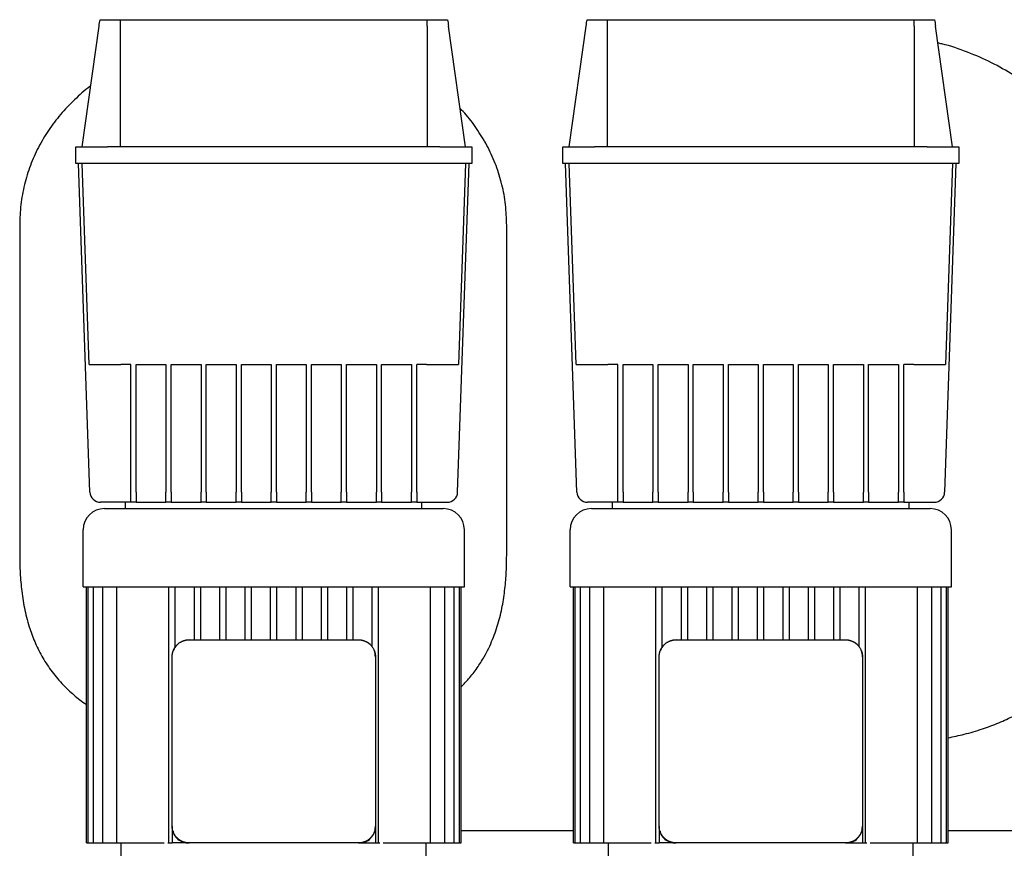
# Model space of a CAD drawing. Header units: millimetres. Extents: x 13 to 1796, y 12 to 744.
# Tile 3 of 7: x 13 to 478, y 352 to 744. Entities that reach past the tile are written whole.
import ezdxf

# ---------------------------------------------------------------- set-up
doc = ezdxf.new("R2010")
doc.units = ezdxf.units.MM

msp = doc.modelspace()

# ---------------------------------------------------------------- linework, layer by layer
at = {"color": 7, "linetype": 'Continuous', "lineweight": 25}
for p, q in [((42.57, 683.73), (50.57, 740.66)), ((51.01, 743.73), (60.57, 743.73)), ((60.57, 743.73), (205.58, 743.73)), ((60.57, 740.66), (60.57, 683.73)), ((205.57, 740.66), (205.57, 683.73)), ((205.58, 743.73), (215.14, 743.73)), ((223.57, 683.73), (215.57, 740.66)), ((272.57, 683.73), (280.57, 740.66)), ((281.01, 743.73), (290.57, 743.73)), ((290.57, 743.73), (435.58, 743.73)), ((290.57, 740.66), (290.57, 683.73)), ((435.57, 740.66), (435.57, 683.73)), ((435.58, 743.73), (445.14, 743.73)), ((453.57, 683.73), (445.57, 740.66)), ((39.57, 675.73), (39.57, 683.73)), ((39.57, 683.73), (54.57, 683.73)), ((211.57, 683.73), (54.57, 683.73)), ((211.57, 683.73), (226.57, 683.73)), ((226.57, 683.73), (226.57, 675.73)), ((269.57, 675.73), (269.57, 683.73)), ((269.57, 683.73), (284.57, 683.73)), ((441.57, 683.73), (284.57, 683.73)), ((441.57, 683.73), (456.57, 683.73)), ((456.57, 683.73), (456.57, 675.73)), ((54.57, 675.73), (39.57, 675.73)), ((46.24, 520.56), (40.82, 675.73)), ((45.89, 580.73), (42.57, 675.73)), ((211.57, 675.73), (54.57, 675.73)), ((226.57, 675.73), (211.57, 675.73)), ((219.91, 520.56), (225.33, 675.73)), ((223.57, 675.73), (220.26, 580.73)), ((284.57, 675.73), (269.57, 675.73)), ((276.24, 520.56), (270.82, 675.73)), ((275.89, 580.73), (272.57, 675.73)), ((441.57, 675.73), (284.57, 675.73)), ((456.57, 675.73), (441.57, 675.73)), ((449.91, 520.56), (455.33, 675.73)), ((453.57, 675.73), (450.26, 580.73)), ((13.07, 646.53), (13.07, 491.53)), ((243.07, 491.53), (243.07, 646.53)), ((65.57, 580.73), (60.88, 580.73)), ((65.57, 520.56), (65.57, 580.73)), ((68.07, 580.73), (82.14, 580.73)), ((68.07, 520.56), (68.07, 580.73)), ((82.14, 580.73), (82.14, 520.56)), ((84.64, 580.73), (98.7, 580.73)), ((84.64, 520.56), (84.64, 580.73)), ((98.7, 580.73), (98.7, 520.56)), ((101.2, 580.73), (115.26, 580.73)), ((101.2, 520.56), (101.2, 580.73)), ((115.26, 580.73), (115.26, 520.56)), ((117.76, 580.73), (131.82, 580.73)), ((117.76, 520.56), (117.76, 580.73)), ((131.82, 580.73), (131.82, 520.56)), ((134.32, 580.73), (148.39, 580.73)), ((134.32, 520.56), (134.32, 580.73)), ((148.39, 580.73), (148.39, 520.56)), ((150.89, 580.73), (164.95, 580.73)), ((150.89, 520.56), (150.89, 580.73)), ((164.95, 580.73), (164.95, 520.56)), ((167.45, 580.73), (181.51, 580.73)), ((167.45, 520.56), (167.45, 580.73)), ((181.51, 580.73), (181.51, 520.56)), ((184.01, 580.73), (198.07, 580.73)), ((184.01, 520.56), (184.01, 580.73)), ((198.07, 580.73), (198.07, 520.56)), ((205.27, 580.73), (200.57, 580.73)), ((200.57, 520.56), (200.57, 580.73)), ((295.57, 580.73), (290.88, 580.73)), ((295.57, 520.56), (295.57, 580.73)), ((298.07, 580.73), (312.14, 580.73)), ((298.07, 520.56), (298.07, 580.73)), ((312.14, 580.73), (312.14, 520.56)), ((314.64, 580.73), (328.7, 580.73)), ((314.64, 520.56), (314.64, 580.73)), ((328.7, 580.73), (328.7, 520.56)), ((331.2, 580.73), (345.26, 580.73)), ((331.2, 520.56), (331.2, 580.73)), ((345.26, 580.73), (345.26, 520.56)), ((347.76, 580.73), (361.82, 580.73)), ((347.76, 520.56), (347.76, 580.73)), ((361.82, 580.73), (361.82, 520.56)), ((364.32, 580.73), (378.39, 580.73)), ((364.32, 520.56), (364.32, 580.73)), ((378.39, 580.73), (378.39, 520.56)), ((380.89, 580.73), (394.95, 580.73)), ((380.89, 520.56), (380.89, 580.73)), ((394.95, 580.73), (394.95, 520.56)), ((397.45, 580.73), (411.51, 580.73)), ((397.45, 520.56), (397.45, 580.73)), ((411.51, 580.73), (411.51, 520.56)), ((414.01, 580.73), (428.07, 580.73)), ((414.01, 520.56), (414.01, 580.73)), ((428.07, 580.73), (428.07, 520.56)), ((435.27, 580.73), (430.57, 580.73)), ((430.57, 520.56), (430.57, 580.73)), ((65.57, 515.73), (65.57, 520.56)), ((68.07, 520.56), (68.07, 515.73)), ((82.14, 515.73), (82.14, 520.56)), ((84.64, 520.56), (84.64, 515.73)), ((98.7, 515.73), (98.7, 520.56)), ((101.2, 520.56), (101.2, 515.73)), ((115.26, 515.73), (115.26, 520.56)), ((117.76, 520.56), (117.76, 515.73)), ((131.82, 515.73), (131.82, 520.56)), ((134.32, 520.56), (134.32, 515.73)), ((148.39, 515.73), (148.39, 520.56)), ((150.89, 520.56), (150.89, 515.73)), ((164.95, 515.73), (164.95, 520.56)), ((167.45, 520.56), (167.45, 515.73)), ((181.51, 515.73), (181.51, 520.56)), ((184.01, 520.56), (184.01, 515.73)), ((198.07, 515.73), (198.07, 520.56)), ((200.57, 520.56), (200.57, 515.73)), ((295.57, 515.73), (295.57, 520.56)), ((298.07, 520.56), (298.07, 515.73)), ((312.14, 515.73), (312.14, 520.56)), ((314.64, 520.56), (314.64, 515.73)), ((328.7, 515.73), (328.7, 520.56)), ((331.2, 520.56), (331.2, 515.73)), ((345.26, 515.73), (345.26, 520.56)), ((347.76, 520.56), (347.76, 515.73)), ((361.82, 515.73), (361.82, 520.56)), ((364.32, 520.56), (364.32, 515.73)), ((378.39, 515.73), (378.39, 520.56)), ((380.89, 520.56), (380.89, 515.73)), ((394.95, 515.73), (394.95, 520.56)), ((397.45, 520.56), (397.45, 515.73)), ((411.51, 515.73), (411.51, 520.56)), ((414.01, 520.56), (414.01, 515.73)), ((428.07, 515.73), (428.07, 520.56)), ((430.57, 520.56), (430.57, 515.73)), ((65.57, 515.73), (51.24, 515.73)), ((53.07, 512.73), (213.07, 512.73)), ((63.07, 512.73), (63.07, 515.73)), ((68.07, 515.73), (65.57, 515.73)), ((68.07, 515.73), (82.14, 515.73)), ((84.64, 515.73), (82.14, 515.73)), ((84.64, 515.73), (98.7, 515.73)), ((101.2, 515.73), (98.7, 515.73)), ((101.2, 515.73), (115.26, 515.73)), ((117.76, 515.73), (115.26, 515.73)), ((117.76, 515.73), (131.82, 515.73)), ((134.32, 515.73), (131.82, 515.73)), ((134.32, 515.73), (148.39, 515.73)), ((150.89, 515.73), (148.39, 515.73)), ((150.89, 515.73), (164.95, 515.73)), ((167.45, 515.73), (164.95, 515.73)), ((167.45, 515.73), (181.51, 515.73)), ((184.01, 515.73), (181.51, 515.73)), ((184.01, 515.73), (198.07, 515.73)), ((200.57, 515.73), (198.07, 515.73)), ((200.57, 515.73), (214.91, 515.73)), ((203.07, 512.73), (203.07, 515.73)), ((295.57, 515.73), (281.24, 515.73)), ((283.07, 512.73), (443.07, 512.73)), ((293.07, 512.73), (293.07, 515.73)), ((298.07, 515.73), (295.57, 515.73)), ((298.07, 515.73), (312.14, 515.73)), ((314.64, 515.73), (312.14, 515.73)), ((314.64, 515.73), (328.7, 515.73)), ((331.2, 515.73), (328.7, 515.73)), ((331.2, 515.73), (345.26, 515.73)), ((347.76, 515.73), (345.26, 515.73)), ((347.76, 515.73), (361.82, 515.73)), ((364.32, 515.73), (361.82, 515.73)), ((364.32, 515.73), (378.39, 515.73)), ((380.89, 515.73), (378.39, 515.73)), ((380.89, 515.73), (394.95, 515.73)), ((397.45, 515.73), (394.95, 515.73)), ((397.45, 515.73), (411.51, 515.73)), ((414.01, 515.73), (411.51, 515.73)), ((414.01, 515.73), (428.07, 515.73)), ((430.57, 515.73), (428.07, 515.73)), ((430.57, 515.73), (444.91, 515.73)), ((433.07, 512.73), (433.07, 515.73)), ((43.07, 475.73), (43.07, 502.73)), ((223.07, 475.73), (223.07, 502.73)), ((273.07, 475.73), (273.07, 502.73)), ((453.07, 475.73), (453.07, 502.73)), ((43.07, 475.73), (223.07, 475.73)), ((44.57, 354.73), (44.57, 475.73)), ((45.41, 354.73), (45.41, 475.73)), ((47.95, 354.73), (47.95, 475.73)), ((52.37, 354.73), (52.37, 475.73)), ((59.01, 354.73), (59.01, 475.73)), ((83.57, 354.73), (83.57, 475.73)), ((86.57, 447.4), (86.57, 475.73)), ((95.57, 450.73), (95.57, 475.73)), ((98.57, 450.73), (98.57, 475.73)), ((107.57, 450.73), (107.57, 475.73)), ((110.57, 450.73), (110.57, 475.73)), ((119.57, 450.73), (119.57, 475.73)), ((122.57, 450.73), (122.57, 475.73)), ((131.57, 450.73), (131.57, 475.73)), ((134.57, 450.73), (134.57, 475.73)), ((143.57, 450.73), (143.57, 475.73)), ((146.57, 450.73), (146.57, 475.73)), ((155.57, 450.73), (155.57, 475.73)), ((158.57, 450.73), (158.57, 475.73)), ((167.57, 450.73), (167.57, 475.73)), ((170.57, 450.73), (170.57, 475.73)), ((179.57, 447.4), (179.57, 475.73)), ((182.57, 354.73), (182.57, 475.73)), ((207.13, 354.73), (207.13, 475.73)), ((213.78, 354.73), (213.78, 475.73)), ((218.2, 354.73), (218.2, 475.73)), ((220.74, 354.73), (220.74, 475.73)), ((221.57, 354.73), (221.57, 475.73)), ((273.07, 475.73), (453.07, 475.73)), ((274.57, 354.73), (274.57, 475.73)), ((275.41, 354.73), (275.41, 475.73)), ((277.95, 354.73), (277.95, 475.73)), ((282.37, 354.73), (282.37, 475.73)), ((289.01, 354.73), (289.01, 475.73)), ((313.57, 354.73), (313.57, 475.73)), ((316.57, 447.4), (316.57, 475.73)), ((325.57, 450.73), (325.57, 475.73)), ((328.57, 450.73), (328.57, 475.73)), ((337.57, 450.73), (337.57, 475.73)), ((340.57, 450.73), (340.57, 475.73)), ((349.57, 450.73), (349.57, 475.73)), ((352.57, 450.73), (352.57, 475.73)), ((361.57, 450.73), (361.57, 475.73)), ((364.57, 450.73), (364.57, 475.73)), ((373.57, 450.73), (373.57, 475.73)), ((376.57, 450.73), (376.57, 475.73)), ((385.57, 450.73), (385.57, 475.73)), ((388.57, 450.73), (388.57, 475.73)), ((397.57, 450.73), (397.57, 475.73)), ((400.57, 450.73), (400.57, 475.73)), ((409.57, 447.4), (409.57, 475.73)), ((412.57, 354.73), (412.57, 475.73)), ((437.13, 354.73), (437.13, 475.73)), ((443.78, 354.73), (443.78, 475.73)), ((448.2, 354.73), (448.2, 475.73)), ((450.74, 354.73), (450.74, 475.73)), ((451.57, 354.73), (451.57, 475.73)), ((93.07, 450.73), (173.07, 450.73)), ((323.07, 450.73), (403.07, 450.73)), ((85.07, 362.73), (85.07, 442.73)), ((181.07, 442.73), (181.07, 362.73)), ((315.07, 362.73), (315.07, 442.73)), ((411.07, 442.73), (411.07, 362.73)), ((85.07, 362.73), (85.07, 362.38)), ((181.07, 362.38), (181.07, 362.73)), ((315.07, 362.73), (315.07, 362.38)), ((411.07, 362.38), (411.07, 362.73)), ((85.07, 362.38), (85.14, 362.07)), ((85.07, 362.38), (85.07, 354.73)), ((181.07, 362.38), (181.07, 354.73)), ((274.57, 360.53), (221.57, 360.53)), ((315.07, 362.38), (315.14, 362.07)), ((315.07, 362.38), (315.07, 354.73)), ((411.07, 362.38), (411.07, 354.73)), ((504.57, 360.53), (451.57, 360.53)), ((44.57, 354.73), (45.41, 354.73)), ((45.41, 354.73), (46.91, 354.73)), ((46.91, 354.73), (47.95, 354.73)), ((47.95, 354.73), (49.45, 354.73)), ((49.45, 354.73), (52.37, 354.73)), ((52.37, 354.73), (53.87, 354.73)), ((53.87, 354.73), (59.01, 354.73)), ((59.01, 354.73), (60.51, 354.73)), ((60.51, 354.73), (79.94, 354.73)), ((61.07, 348.73), (61.07, 354.73)), ((79.94, 354.73), (81.37, 354.73)), ((82.97, 354.73), (83.57, 354.73)), ((83.57, 354.73), (85.07, 354.73)), ((92.73, 354.73), (85.07, 354.73)), ((92.73, 354.73), (93.07, 354.73)), ((173.07, 354.73), (93.07, 354.73)), ((173.07, 354.73), (173.42, 354.73)), ((173.42, 354.73), (173.74, 354.8)), ((173.42, 354.73), (181.07, 354.73)), ((181.07, 354.73), (182.57, 354.73)), ((182.57, 354.73), (183.18, 354.73)), ((184.78, 354.73), (186.21, 354.73)), ((186.21, 354.73), (205.63, 354.73)), ((205.07, 348.73), (205.07, 354.73)), ((205.63, 354.73), (207.13, 354.73)), ((207.13, 354.73), (212.28, 354.73)), ((212.28, 354.73), (213.78, 354.73)), ((213.78, 354.73), (216.7, 354.73)), ((216.7, 354.73), (218.2, 354.73)), ((218.2, 354.73), (219.24, 354.73)), ((219.24, 354.73), (220.74, 354.73)), ((220.74, 354.73), (221.57, 354.73)), ((274.57, 354.73), (275.41, 354.73)), ((275.41, 354.73), (276.91, 354.73)), ((276.91, 354.73), (277.95, 354.73)), ((277.95, 354.73), (279.45, 354.73)), ((279.45, 354.73), (282.37, 354.73)), ((282.37, 354.73), (283.87, 354.73)), ((283.87, 354.73), (289.01, 354.73)), ((289.01, 354.73), (290.51, 354.73)), ((290.51, 354.73), (309.94, 354.73)), ((291.07, 348.73), (291.07, 354.73)), ((309.94, 354.73), (311.37, 354.73)), ((312.97, 354.73), (313.57, 354.73)), ((313.57, 354.73), (315.07, 354.73)), ((322.73, 354.73), (315.07, 354.73)), ((322.73, 354.73), (323.07, 354.73)), ((403.07, 354.73), (323.07, 354.73)), ((403.07, 354.73), (403.42, 354.73)), ((403.42, 354.73), (403.74, 354.8)), ((403.42, 354.73), (411.07, 354.73)), ((411.07, 354.73), (412.57, 354.73)), ((412.57, 354.73), (413.18, 354.73)), ((414.78, 354.73), (416.21, 354.73)), ((416.21, 354.73), (435.63, 354.73)), ((435.07, 348.73), (435.07, 354.73)), ((435.63, 354.73), (437.13, 354.73)), ((437.13, 354.73), (442.28, 354.73)), ((442.28, 354.73), (443.78, 354.73)), ((443.78, 354.73), (446.7, 354.73)), ((446.7, 354.73), (448.2, 354.73)), ((448.2, 354.73), (449.24, 354.73)), ((449.24, 354.73), (450.74, 354.73)), ((450.74, 354.73), (451.57, 354.73))]:
    msp.add_line(p, q, dxfattribs=at)
at = {"color": 7, "linetype": 'Continuous', "lineweight": 25, "flags": 128}
for points in [[(93.07, 450.73), (91.51, 450.58), (90.09, 450.16)], [(323.07, 450.73), (321.51, 450.58), (320.09, 450.16)]]:
    msp.add_lwpolyline(points, dxfattribs=at)
at = {"color": 7, "linetype": 'Continuous', "lineweight": 25}
for centre, radius, start, end in [((51.24, 520.73), 5, 182, 270), ((214.91, 520.73), 5, 270, 358), ((281.24, 520.73), 5, 182, 270), ((444.91, 520.73), 5, 270, 358), ((53.07, 502.73), 10, 90, 180), ((213.07, 502.73), 10, 0, 90), ((283.07, 502.73), 10, 90, 180), ((443.07, 502.73), 10, 0, 90), ((93.07, 442.73), 8, 136.5471, 158.0935), ((173.07, 442.73), 8, 46.5471, 68.0935), ((323.07, 442.73), 8, 136.5471, 158.0935), ((403.07, 442.73), 8, 46.5471, 68.0935), ((173.07, 442.73), 8, 360, 22.6066), ((403.07, 442.73), 8, 360, 22.6066)]:
    msp.add_arc(centre, radius, start, end, dxfattribs=at)
for points in [[(50.57, 740.66), (50.72, 741.68), (50.86, 742.71), (51.01, 743.73)], [(60.57, 743.73), (60.57, 742.71), (60.57, 741.68), (60.57, 740.66)], [(205.57, 740.66), (205.57, 741.68), (205.58, 742.71), (205.58, 743.73)], [(215.14, 743.73), (215.29, 742.71), (215.43, 741.68), (215.57, 740.66)], [(280.57, 740.66), (280.72, 741.68), (280.86, 742.71), (281.01, 743.73)], [(290.57, 743.73), (290.57, 742.71), (290.57, 741.68), (290.57, 740.66)], [(435.57, 740.66), (435.57, 741.68), (435.58, 742.71), (435.58, 743.73)], [(445.14, 743.73), (445.29, 742.71), (445.43, 741.68), (445.57, 740.66)]]:
    msp.add_open_spline(points, degree=3, dxfattribs=at)
for points, knots in [([(504.56, 697.88), (504.36, 698.16), (502.28, 700.93), (497.56, 705.66), (490.39, 711.99), (481.88, 718.01), (472.01, 723.64), (460.67, 728.51), (452.14, 731.52), (447.34, 732.57), (446.69, 732.71)], [0, 0, 0, 0, 0.01501, 0.151424, 0.290377, 0.432428, 0.606175, 0.785563, 0.971073, 1, 1, 1, 1]), ([(46.6, 712.4), (46.47, 712.3), (43.73, 710.38), (38.89, 705.95), (32.28, 699.09), (26.57, 691.53), (21.77, 683.45), (17.94, 674.86), (15.17, 665.8), (13.4, 656.3), (13.18, 649.82), (13.07, 646.53)], [0, 0, 0, 0, 0.006359, 0.13105, 0.255913, 0.37902, 0.501146, 0.623204, 0.746239, 0.871416, 1, 1, 1, 1]), ([(243.07, 646.53), (242.97, 649.81), (242.75, 656.28), (240.99, 665.76), (238.23, 674.8), (234.43, 683.38), (229.64, 691.37), (225.14, 697.55), (222.02, 700.79), (221.03, 701.81)], [0, 0, 0, 0, 0.161233, 0.318202, 0.472483, 0.625533, 0.778658, 0.930229, 1, 1, 1, 1]), ([(45.89, 580.73), (45.89, 580.73), (45.97, 580.73), (46.31, 580.73), (46.58, 580.73), (47.31, 580.73), (47.77, 580.73), (48.9, 580.73), (49.55, 580.73), (51.01, 580.73), (51.82, 580.73), (53.53, 580.73), (54.44, 580.73), (56.29, 580.73), (57.23, 580.73), (59.08, 580.73), (60, 580.73), (60.88, 580.73)], [0, 0, 0, 0, 0.125, 0.125, 0.25, 0.25, 0.375, 0.375, 0.5, 0.5, 0.625, 0.625, 0.75, 0.75, 0.875, 0.875, 1, 1, 1, 1]), ([(205.27, 580.73), (206.15, 580.73), (207.07, 580.73), (208.92, 580.73), (209.86, 580.73), (211.71, 580.73), (212.61, 580.73), (214.33, 580.73), (215.14, 580.73), (216.6, 580.73), (217.25, 580.73), (218.37, 580.73), (218.84, 580.73), (219.57, 580.73), (219.84, 580.73), (220.18, 580.73), (220.26, 580.73), (220.26, 580.73)], [0, 0, 0, 0, 0.125, 0.125, 0.25, 0.25, 0.375, 0.375, 0.5, 0.5, 0.625, 0.625, 0.75, 0.75, 0.875, 0.875, 1, 1, 1, 1]), ([(275.89, 580.73), (275.89, 580.73), (275.97, 580.73), (276.31, 580.73), (276.58, 580.73), (277.31, 580.73), (277.77, 580.73), (278.9, 580.73), (279.55, 580.73), (281.01, 580.73), (281.82, 580.73), (283.53, 580.73), (284.44, 580.73), (286.29, 580.73), (287.23, 580.73), (289.08, 580.73), (290, 580.73), (290.88, 580.73)], [0, 0, 0, 0, 0.125, 0.125, 0.25, 0.25, 0.375, 0.375, 0.5, 0.5, 0.625, 0.625, 0.75, 0.75, 0.875, 0.875, 1, 1, 1, 1]), ([(435.27, 580.73), (436.15, 580.73), (437.07, 580.73), (438.92, 580.73), (439.86, 580.73), (441.71, 580.73), (442.61, 580.73), (444.33, 580.73), (445.14, 580.73), (446.6, 580.73), (447.25, 580.73), (448.37, 580.73), (448.84, 580.73), (449.57, 580.73), (449.84, 580.73), (450.18, 580.73), (450.26, 580.73), (450.26, 580.73)], [0, 0, 0, 0, 0.125, 0.125, 0.25, 0.25, 0.375, 0.375, 0.5, 0.5, 0.625, 0.625, 0.75, 0.75, 0.875, 0.875, 1, 1, 1, 1]), ([(13.07, 491.53), (13.1, 488.81), (13.17, 483.21), (13.83, 474.63), (15.17, 465.77), (17.27, 457.45), (20.05, 449.82), (23.41, 442.93), (27.68, 436.25), (32.57, 430.32), (37.99, 425.18), (41.92, 421.92), (44.27, 420.44), (44.57, 420.25)], [0, 0, 0, 0, 0.100312, 0.20631, 0.316535, 0.430085, 0.521528, 0.61524, 0.711949, 0.812802, 0.897515, 0.986813, 1, 1, 1, 1]), ([(221.57, 428.55), (222.78, 429.77), (225.5, 432.53), (229.13, 437.3), (233.03, 443.46), (236.54, 450.75), (239.38, 459.13), (241.29, 467.52), (242.42, 475.78), (242.99, 483.77), (243.05, 488.99), (243.07, 491.53)], [0, 0, 0, 0, 0.074935, 0.169872, 0.261808, 0.394438, 0.523336, 0.648982, 0.771043, 0.888538, 1, 1, 1, 1]), ([(85.65, 445.72), (85.69, 445.8), (85.76, 445.97), (85.87, 446.21), (85.99, 446.45), (86.12, 446.69), (86.26, 446.92), (86.4, 447.14), (86.55, 447.36), (86.71, 447.58), (86.87, 447.79), (87.04, 447.99), (87.22, 448.19), (87.47, 448.44), (87.79, 448.75), (88.21, 449.09), (88.64, 449.4), (89.11, 449.69), (89.59, 449.94), (89.92, 450.08), (90.09, 450.16)], [0, 0, 0, 0, 0.04238, 0.084555, 0.126534, 0.168327, 0.209942, 0.25139, 0.292679, 0.33382, 0.374823, 0.415697, 0.456453, 0.4971, 0.579389, 0.662179, 0.745556, 0.829599, 0.914388, 1, 1, 1, 1]), ([(90.09, 450.16), (90.18, 450.19), (90.35, 450.26), (90.62, 450.35), (90.88, 450.43), (91.16, 450.5), (91.43, 450.56), (91.7, 450.62), (91.97, 450.66), (92.25, 450.69), (92.52, 450.72), (92.8, 450.73), (92.98, 450.73), (93.07, 450.73)], [0, 0, 0, 0, 0.092863, 0.185261, 0.277217, 0.368756, 0.459903, 0.550684, 0.641125, 0.73125, 0.821087, 0.910661, 1, 1, 1, 1]), ([(173.07, 450.73), (173.17, 450.73), (173.35, 450.73), (173.62, 450.72), (173.9, 450.69), (174.17, 450.66), (174.45, 450.62), (174.72, 450.56), (174.99, 450.5), (175.26, 450.43), (175.53, 450.35), (175.8, 450.26), (175.97, 450.19), (176.06, 450.16)], [0, 0, 0, 0, 0.089329, 0.178896, 0.268727, 0.358849, 0.449287, 0.540068, 0.631218, 0.722761, 0.814723, 0.907128, 1, 1, 1, 1]), ([(176.06, 450.16), (176.14, 450.12), (176.31, 450.05), (176.55, 449.94), (176.79, 449.82), (177.03, 449.69), (177.26, 449.55), (177.49, 449.41), (177.71, 449.26), (177.92, 449.1), (178.13, 448.93), (178.33, 448.76), (178.53, 448.59), (178.78, 448.34), (179.09, 448.02), (179.43, 447.6), (179.74, 447.16), (180.03, 446.7), (180.28, 446.22), (180.43, 445.89), (180.5, 445.72)], [0, 0, 0, 0, 0.04238, 0.084555, 0.126534, 0.168327, 0.209942, 0.25139, 0.292679, 0.33382, 0.374823, 0.415697, 0.456453, 0.4971, 0.579389, 0.662179, 0.745556, 0.829599, 0.914388, 1, 1, 1, 1]), ([(315.65, 445.72), (315.69, 445.8), (315.76, 445.97), (315.87, 446.21), (315.99, 446.45), (316.12, 446.69), (316.26, 446.92), (316.4, 447.14), (316.55, 447.36), (316.71, 447.58), (316.87, 447.79), (317.04, 447.99), (317.22, 448.19), (317.47, 448.44), (317.79, 448.75), (318.21, 449.09), (318.64, 449.4), (319.11, 449.69), (319.59, 449.94), (319.92, 450.08), (320.09, 450.16)], [0, 0, 0, 0, 0.0423799, 0.0845549, 0.126534, 0.1683266, 0.209942, 0.2513896, 0.2926792, 0.3338205, 0.3748232, 0.4156973, 0.4564529, 0.4970999, 0.5793886, 0.6621795, 0.7455558, 0.8295987, 0.9143877, 1, 1, 1, 1]), ([(320.09, 450.16), (320.18, 450.19), (320.35, 450.26), (320.62, 450.35), (320.88, 450.43), (321.16, 450.5), (321.43, 450.56), (321.7, 450.62), (321.97, 450.66), (322.25, 450.69), (322.52, 450.72), (322.8, 450.73), (322.98, 450.73), (323.07, 450.73)], [0, 0, 0, 0, 0.092863, 0.185261, 0.277217, 0.368756, 0.459903, 0.550684, 0.641125, 0.73125, 0.821087, 0.910661, 1, 1, 1, 1]), ([(403.07, 450.73), (403.17, 450.73), (403.35, 450.73), (403.62, 450.72), (403.9, 450.69), (404.17, 450.66), (404.45, 450.62), (404.72, 450.56), (404.99, 450.5), (405.26, 450.43), (405.53, 450.35), (405.8, 450.26), (405.97, 450.19), (406.06, 450.16)], [0, 0, 0, 0, 0.0893294, 0.1788963, 0.2687273, 0.358849, 0.4492874, 0.5400685, 0.6312179, 0.722761, 0.8147226, 0.9071275, 1, 1, 1, 1]), ([(406.06, 450.16), (406.14, 450.12), (406.31, 450.05), (406.55, 449.94), (406.79, 449.82), (407.03, 449.69), (407.26, 449.55), (407.49, 449.41), (407.71, 449.26), (407.92, 449.1), (408.13, 448.93), (408.33, 448.76), (408.53, 448.59), (408.78, 448.34), (409.09, 448.02), (409.43, 447.6), (409.74, 447.16), (410.03, 446.7), (410.28, 446.22), (410.43, 445.89), (410.5, 445.72)], [0, 0, 0, 0, 0.04238, 0.084555, 0.126534, 0.168327, 0.209942, 0.25139, 0.292679, 0.33382, 0.374823, 0.415697, 0.456453, 0.4971, 0.579389, 0.662179, 0.745556, 0.829599, 0.914388, 1, 1, 1, 1]), ([(85.07, 442.73), (85.08, 442.82), (85.08, 443.01), (85.09, 443.28), (85.12, 443.56), (85.15, 443.83), (85.19, 444.11), (85.24, 444.38), (85.31, 444.65), (85.38, 444.92), (85.46, 445.19), (85.55, 445.46), (85.62, 445.63), (85.65, 445.72)], [0, 0, 0, 0, 0.089329, 0.178896, 0.268727, 0.358849, 0.449287, 0.540068, 0.631218, 0.722761, 0.814723, 0.907128, 1, 1, 1, 1]), ([(180.5, 445.72), (180.53, 445.63), (180.6, 445.46), (180.69, 445.19), (180.77, 444.92), (180.84, 444.65), (180.9, 444.38), (180.96, 444.11), (181, 443.83), (181.03, 443.56), (181.06, 443.28), (181.07, 443.01), (181.07, 442.82), (181.07, 442.73)], [0, 0, 0, 0, 0.092863, 0.185261, 0.277217, 0.368756, 0.459903, 0.550684, 0.641125, 0.73125, 0.821087, 0.910661, 1, 1, 1, 1]), ([(315.07, 442.73), (315.08, 442.82), (315.08, 443.01), (315.09, 443.28), (315.12, 443.56), (315.15, 443.83), (315.19, 444.11), (315.24, 444.38), (315.31, 444.65), (315.38, 444.92), (315.46, 445.19), (315.55, 445.46), (315.62, 445.63), (315.65, 445.72)], [0, 0, 0, 0, 0.089329, 0.178896, 0.268727, 0.358849, 0.449287, 0.540068, 0.631218, 0.722761, 0.814723, 0.907128, 1, 1, 1, 1]), ([(410.5, 445.72), (410.53, 445.63), (410.6, 445.46), (410.69, 445.19), (410.77, 444.92), (410.84, 444.65), (410.9, 444.38), (410.96, 444.11), (411, 443.83), (411.03, 443.56), (411.06, 443.28), (411.07, 443.01), (411.07, 442.82), (411.07, 442.73)], [0, 0, 0, 0, 0.092863, 0.185261, 0.277217, 0.368756, 0.459903, 0.550684, 0.641125, 0.73125, 0.821087, 0.910661, 1, 1, 1, 1]), ([(451.57, 404.44), (454.09, 404.97), (459.54, 406.1), (467.55, 408.47), (475.4, 411.37), (482.48, 414.66), (489.03, 418.38), (495.02, 422.57), (500.28, 427.01), (503.23, 430.24), (504.57, 431.71)], [0, 0, 0, 0, 0.127132, 0.274986, 0.412349, 0.540411, 0.660357, 0.784302, 0.901307, 1, 1, 1, 1]), ([(85.65, 359.75), (85.62, 359.84), (85.55, 360.01), (85.46, 360.28), (85.38, 360.54), (85.31, 360.81), (85.24, 361.09), (85.19, 361.36), (85.15, 361.63), (85.12, 361.91), (85.09, 362.18), (85.08, 362.46), (85.08, 362.64), (85.07, 362.73)], [0, 0, 0, 0, 0.092863, 0.185261, 0.277217, 0.368756, 0.459903, 0.550684, 0.641125, 0.73125, 0.821087, 0.910661, 1, 1, 1, 1]), ([(181.07, 362.73), (181.07, 362.64), (181.07, 362.46), (181.06, 362.18), (181.03, 361.91), (181, 361.63), (180.96, 361.36), (180.9, 361.09), (180.84, 360.81), (180.77, 360.54), (180.69, 360.28), (180.6, 360.01), (180.53, 359.84), (180.5, 359.75)], [0, 0, 0, 0, 0.089329, 0.178896, 0.268727, 0.358849, 0.449287, 0.540068, 0.631218, 0.722761, 0.814723, 0.907128, 1, 1, 1, 1]), ([(315.65, 359.75), (315.62, 359.84), (315.55, 360.01), (315.46, 360.28), (315.38, 360.54), (315.31, 360.81), (315.24, 361.09), (315.19, 361.36), (315.15, 361.63), (315.12, 361.91), (315.09, 362.18), (315.08, 362.46), (315.08, 362.64), (315.07, 362.73)], [0, 0, 0, 0, 0.092863, 0.185261, 0.277217, 0.368756, 0.459903, 0.550684, 0.641125, 0.73125, 0.821087, 0.910661, 1, 1, 1, 1]), ([(411.07, 362.73), (411.07, 362.64), (411.07, 362.46), (411.06, 362.18), (411.03, 361.91), (411, 361.63), (410.96, 361.36), (410.9, 361.09), (410.84, 360.81), (410.77, 360.54), (410.69, 360.28), (410.6, 360.01), (410.53, 359.84), (410.5, 359.75)], [0, 0, 0, 0, 0.089329, 0.178896, 0.268727, 0.358849, 0.449287, 0.540068, 0.631218, 0.722761, 0.814723, 0.907128, 1, 1, 1, 1]), ([(85.5, 360.26), (85.55, 359.97), (85.74, 358.73), (87.2, 356.87), (89.21, 355.45), (91.15, 354.83), (92.19, 354.76), (92.73, 354.73)], [0, 0, 0, 0, 0.089517, 0.38306, 0.682302, 0.837172, 1, 1, 1, 1]), ([(90.09, 355.31), (90.01, 355.34), (89.84, 355.41), (89.6, 355.53), (89.35, 355.65), (89.12, 355.78), (88.89, 355.91), (88.66, 356.06), (88.44, 356.21), (88.23, 356.37), (88.02, 356.53), (87.82, 356.7), (87.62, 356.88), (87.37, 357.12), (87.06, 357.45), (86.72, 357.86), (86.41, 358.3), (86.12, 358.76), (85.87, 359.25), (85.72, 359.58), (85.65, 359.75)], [0, 0, 0, 0, 0.04238, 0.084555, 0.126534, 0.168327, 0.209942, 0.25139, 0.292679, 0.33382, 0.374823, 0.415697, 0.456453, 0.4971, 0.579389, 0.662179, 0.745556, 0.829599, 0.914388, 1, 1, 1, 1]), ([(175.54, 355.16), (175.83, 355.2), (177.07, 355.4), (178.93, 356.86), (180.35, 358.87), (180.98, 360.81), (181.04, 361.85), (181.07, 362.38)], [0, 0, 0, 0, 0.089517, 0.383059, 0.682301, 0.837171, 1, 1, 1, 1]), ([(180.5, 359.75), (180.46, 359.66), (180.39, 359.5), (180.28, 359.25), (180.16, 359.01), (180.03, 358.78), (179.89, 358.55), (179.75, 358.32), (179.6, 358.1), (179.44, 357.89), (179.28, 357.68), (179.11, 357.47), (178.93, 357.28), (178.68, 357.02), (178.36, 356.72), (177.94, 356.38), (177.5, 356.06), (177.04, 355.78), (176.56, 355.52), (176.23, 355.38), (176.06, 355.31)], [0, 0, 0, 0, 0.04238, 0.084555, 0.126534, 0.168327, 0.209942, 0.25139, 0.292679, 0.33382, 0.374823, 0.415697, 0.456453, 0.4971, 0.579389, 0.662179, 0.745556, 0.829599, 0.914388, 1, 1, 1, 1]), ([(315.5, 360.26), (315.55, 359.97), (315.74, 358.73), (317.2, 356.87), (319.21, 355.45), (321.15, 354.83), (322.19, 354.76), (322.73, 354.73)], [0, 0, 0, 0, 0.089517, 0.38306, 0.682302, 0.837172, 1, 1, 1, 1]), ([(320.09, 355.31), (320.01, 355.34), (319.84, 355.41), (319.6, 355.53), (319.35, 355.65), (319.12, 355.78), (318.89, 355.91), (318.66, 356.06), (318.44, 356.21), (318.23, 356.37), (318.02, 356.53), (317.82, 356.7), (317.62, 356.88), (317.37, 357.12), (317.06, 357.45), (316.72, 357.86), (316.41, 358.3), (316.12, 358.76), (315.87, 359.25), (315.72, 359.58), (315.65, 359.75)], [0, 0, 0, 0, 0.04238, 0.084555, 0.126534, 0.168327, 0.209942, 0.25139, 0.292679, 0.33382, 0.374823, 0.415697, 0.456453, 0.4971, 0.579389, 0.662179, 0.745556, 0.829599, 0.914388, 1, 1, 1, 1]), ([(405.54, 355.16), (405.83, 355.2), (407.07, 355.4), (408.93, 356.86), (410.35, 358.87), (410.98, 360.81), (411.04, 361.85), (411.07, 362.38)], [0, 0, 0, 0, 0.089517, 0.383059, 0.682301, 0.837171, 1, 1, 1, 1]), ([(410.5, 359.75), (410.46, 359.66), (410.39, 359.5), (410.28, 359.25), (410.16, 359.01), (410.03, 358.78), (409.89, 358.55), (409.75, 358.32), (409.6, 358.1), (409.44, 357.89), (409.28, 357.68), (409.11, 357.47), (408.93, 357.28), (408.68, 357.02), (408.36, 356.72), (407.94, 356.38), (407.5, 356.06), (407.04, 355.78), (406.56, 355.52), (406.23, 355.38), (406.06, 355.31)], [0, 0, 0, 0, 0.04238, 0.084555, 0.126534, 0.168327, 0.209942, 0.25139, 0.292679, 0.33382, 0.374823, 0.415697, 0.456453, 0.4971, 0.579389, 0.662179, 0.745556, 0.829599, 0.914388, 1, 1, 1, 1]), ([(93.07, 354.73), (92.98, 354.73), (92.8, 354.74), (92.52, 354.75), (92.25, 354.77), (91.97, 354.81), (91.7, 354.85), (91.43, 354.9), (91.16, 354.96), (90.88, 355.04), (90.62, 355.12), (90.35, 355.21), (90.18, 355.28), (90.09, 355.31)], [0, 0, 0, 0, 0.089329, 0.178896, 0.268727, 0.358849, 0.449287, 0.540068, 0.631218, 0.722761, 0.814723, 0.907128, 1, 1, 1, 1]), ([(176.06, 355.31), (175.97, 355.28), (175.8, 355.21), (175.53, 355.12), (175.26, 355.04), (174.99, 354.96), (174.72, 354.9), (174.45, 354.85), (174.17, 354.81), (173.9, 354.77), (173.62, 354.75), (173.35, 354.74), (173.17, 354.73), (173.07, 354.73)], [0, 0, 0, 0, 0.092863, 0.185261, 0.277217, 0.368756, 0.459903, 0.550684, 0.641125, 0.73125, 0.821087, 0.910661, 1, 1, 1, 1]), ([(323.07, 354.73), (322.98, 354.73), (322.8, 354.74), (322.52, 354.75), (322.25, 354.77), (321.97, 354.81), (321.7, 354.85), (321.43, 354.9), (321.16, 354.96), (320.88, 355.04), (320.62, 355.12), (320.35, 355.21), (320.18, 355.28), (320.09, 355.31)], [0, 0, 0, 0, 0.089329, 0.178896, 0.268727, 0.358849, 0.449287, 0.540068, 0.631218, 0.722761, 0.814723, 0.907128, 1, 1, 1, 1]), ([(406.06, 355.31), (405.97, 355.28), (405.8, 355.21), (405.53, 355.12), (405.26, 355.04), (404.99, 354.96), (404.72, 354.9), (404.45, 354.85), (404.17, 354.81), (403.9, 354.77), (403.62, 354.75), (403.35, 354.74), (403.17, 354.73), (403.07, 354.73)], [0, 0, 0, 0, 0.0928631, 0.1852606, 0.2772166, 0.3687559, 0.4599034, 0.5506845, 0.6411247, 0.7312501, 0.8210868, 0.9106612, 1, 1, 1, 1])]:
    msp.add_open_spline(points, degree=3, knots=knots, dxfattribs=at)

doc.saveas('drawing.dxf')
